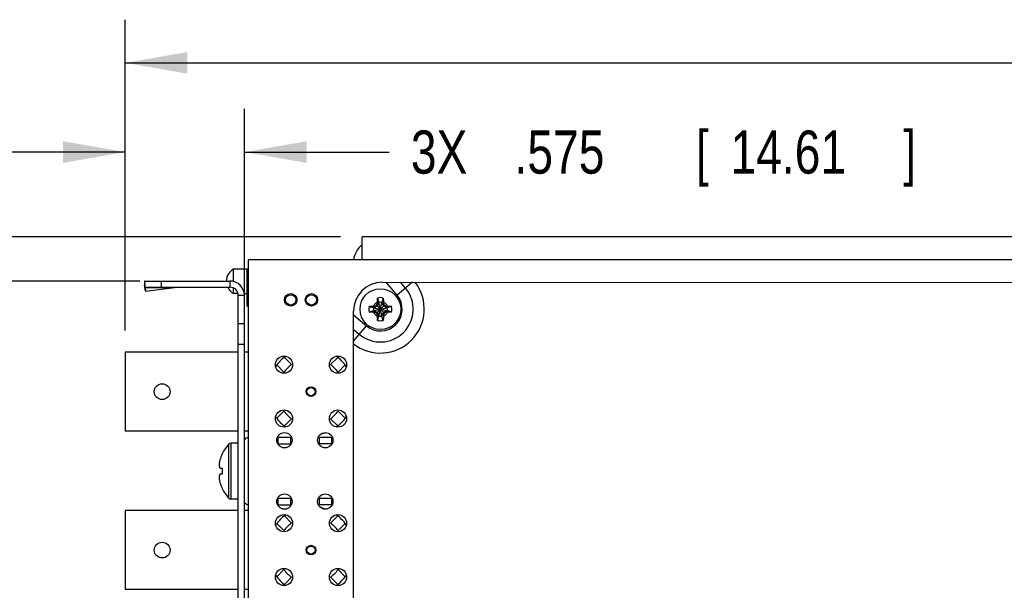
# Model space of a CAD drawing. Header units: inches. Extents: x 0.2 to 16.8, y 0.1 to 10.8.
# Tile 9 of 21: x 5.8 to 8.6, y 4.8 to 6.5. Entities that reach past the tile are written whole.
import ezdxf

# ---------------------------------------------------------------- set-up
doc = ezdxf.new("R2010")
doc.units = ezdxf.units.IN
doc.header["$LTSCALE"] = 0.935
doc.header["$MEASUREMENT"] = 0
doc.layers.get('0').update_dxf_attribs({"linetype": 'CONTINUOUS'})
doc.layers.add('DIMENSIONS', color=7, linetype='CONTINUOUS')
doc.styles.get("Standard").update_dxf_attribs({"font": 'txt', "width": 0.8})
doc.dimstyles.new('DIMSTYLE_1', dxfattribs={"dimtxt": 0.125, "dimasz": 0.18, "dimexe": 0.18, "dimexo": 0.0625, "dimgap": 0.09, "dimtad": 0, "dimtih": 1, "dimtoh": 1, "dimdec": 3, "dimlfac": 1.666667, "dimzin": 4, "dimdsep": 46, "dimtxsty": 'STANDARD', "dimblk": '_FILLED', "dimblk1": '_FILLED', "dimblk2": '_FILLED', "dimcen": 0.09, "dimadec": 0, "dimazin": 0, "dimtp": 0.001, "dimtm": 0.001, "dimtfac": 1, "dimtdec": 3, "dimtofl": 0, "dimtmove": 0, "dimatfit": 3, "dimldrblk": '_FILLED', "dimfxl": 1, "dimtolj": 1, "dimtzin": 4, "dimarcsym": 0})

# ---------------------------------------------------------------- blocks, each defined once
blk = doc.blocks.new('_FILLED')
at = {"color": 0, "linetype": 'BYBLOCK'}
blk.add_solid([(0, 0), (-1, 0.174), (-1, -0.174)], dxfattribs=at)
blk = doc.blocks.new('*D1')
at = {"layer": 'DIMENSIONS', "color": 2, "linetype": 'CONTINUOUS'}
for p, q in [((6.0787, 5.6005), (6.0787, 6.2423)), ((6.4237, 5.6221), (6.4237, 6.2423)), ((6.0787, 6.1173), (5.7187, 6.1173)), ((6.4237, 6.1173), (6.8428, 6.1173))]:
    blk.add_line(p, q, dxfattribs=at)
at = {"layer": 'DIMENSIONS', "color": 2, "linetype": 'CONTINUOUS', "xscale": 0.18, "yscale": 0.18, "zscale": 0.18}
blk.add_blockref('_FILLED', (6.0787, 6.1173), dxfattribs=at)
at = {"layer": 'DIMENSIONS', "color": 2, "linetype": 'CONTINUOUS', "xscale": 0.18, "yscale": 0.18, "zscale": 0.18, "rotation": 180}
blk.add_blockref('_FILLED', (6.4237, 6.1173), dxfattribs=at)
at = {"layer": 'DIMENSIONS', "color": 2, "linetype": 'CONTINUOUS', "width": 0.8}
for s, p in [('[', (7.7303, 6.0548)), (']', (8.3303, 6.0548)), ('3X ', (6.9053, 6.0548)), ('.575', (7.2053, 6.0548)), ('14.61', (7.8303, 6.0548))]:
    blk.add_text(s, height=0.125, dxfattribs=at).set_placement(p)
blk = doc.blocks.new('*D3')
at = {"layer": 'DIMENSIONS', "color": 2, "linetype": 'CONTINUOUS'}
for p, q in [((5.1784, 6.1431), (5.1013, 6.1431)), ((5.1784, 5.7438), (5.1784, 6.1431)), ((6.1212, 5.7438), (5.0534, 5.7438)), ((6.3432, 3.2058), (5.0534, 3.2058)), ((5.1784, 3.2058), (5.1784, 2.8458))]:
    blk.add_line(p, q, dxfattribs=at)
at = {"layer": 'DIMENSIONS', "color": 2, "linetype": 'CONTINUOUS', "xscale": 0.18, "yscale": 0.18, "zscale": 0.18}
for p, rotation in [((5.1784, 5.7438), 270), ((5.1784, 3.2058), 90)]:
    blk.add_blockref('_FILLED', p, dxfattribs=dict(at, rotation=rotation))
at = {"layer": 'DIMENSIONS', "color": 2, "linetype": 'CONTINUOUS', "width": 0.8}
for s, p in [('[', (4.2388, 6.0806)), (']', (4.9388, 6.0806)), ('4.230', (3.6138, 6.0806)), ('107.44', (4.3388, 6.0806))]:
    blk.add_text(s, height=0.125, dxfattribs=at).set_placement(p)
blk = doc.blocks.new('*D4')
at = {"layer": 'DIMENSIONS', "color": 2, "linetype": 'CONTINUOUS'}
for p, q in [((5.4275, 6.3758), (5.3182, 6.3758)), ((5.4275, 5.8722), (5.4275, 6.3758)), ((6.702, 5.8722), (5.3025, 5.8722)), ((6.384, 3.3558), (5.3025, 3.3558)), ((5.4275, 3.3558), (5.4275, 2.9958))]:
    blk.add_line(p, q, dxfattribs=at)
at = {"layer": 'DIMENSIONS', "color": 2, "linetype": 'CONTINUOUS', "xscale": 0.18, "yscale": 0.18, "zscale": 0.18}
for p, rotation in [((5.4275, 5.8722), 270), ((5.4275, 3.3558), 90)]:
    blk.add_blockref('_FILLED', p, dxfattribs=dict(at, rotation=rotation))
at = {"layer": 'DIMENSIONS', "color": 2, "linetype": 'CONTINUOUS', "width": 0.8}
for s, p in [('4.194', (3.8307, 6.3133)), ('[', (4.4557, 6.3133)), ('106.53', (4.5557, 6.3133)), (']', (5.1557, 6.3133))]:
    blk.add_text(s, height=0.125, dxfattribs=at).set_placement(p)
blk = doc.blocks.new('*D19')
at = {"layer": 'DIMENSIONS', "color": 2, "linetype": 'CONTINUOUS'}
for p, q in [((6.0787, 5.6005), (6.0787, 6.5008)), ((14.4535, 5.8783), (14.4535, 6.5008)), ((6.0787, 6.3758), (9.4393, 6.3758)), ((14.4535, 6.3758), (11.0893, 6.3758))]:
    blk.add_line(p, q, dxfattribs=at)
at = {"layer": 'DIMENSIONS', "color": 2, "linetype": 'CONTINUOUS', "xscale": 0.18, "yscale": 0.18, "zscale": 0.18, "rotation": 180}
blk.add_blockref('_FILLED', (6.0787, 6.3758), dxfattribs=at)
at = {"layer": 'DIMENSIONS', "color": 2, "linetype": 'CONTINUOUS', "xscale": 0.18, "yscale": 0.18, "zscale": 0.18}
blk.add_blockref('_FILLED', (14.4535, 6.3758), dxfattribs=at)
at = {"layer": 'DIMENSIONS', "color": 2, "linetype": 'CONTINUOUS', "width": 0.8}
for s, p in [('13.958', (9.5018, 6.3133)), ('[', (10.2268, 6.3133)), ('354.53', (10.3268, 6.3133)), (']', (10.9268, 6.3133))]:
    blk.add_text(s, height=0.125, dxfattribs=at).set_placement(p)

msp = doc.modelspace()

# ---------------------------------------------------------------- linework, layer by layer
at = {"color": 7, "linetype": 'CONTINUOUS'}
for p, q in [((6.7645, 5.80498), (6.7645, 5.87218)), ((12.3973, 5.87218), (6.7645, 5.87218)), ((6.4345, 5.80498), (6.4345, 4.35538)), ((9.9745, 5.80498), (6.4345, 5.80498)), ((6.39247, 5.74236), (6.39247, 5.77918)), ((6.39247, 5.77918), (6.4345, 5.77918)), ((6.4315, 5.67118), (6.4315, 5.77918)), ((6.13415, 5.74245), (6.13488, 5.73145)), ((6.13415, 5.74245), (6.1357, 5.7309)), ((6.13721, 5.71407), (6.13488, 5.73145)), ((6.1357, 5.72578), (6.1357, 5.74378)), ((6.1357, 5.74378), (6.3817, 5.74378)), ((6.1837, 5.72578), (6.1837, 5.74378)), ((6.3817, 5.74378), (6.3817, 5.72578)), ((6.39247, 5.70718), (6.39247, 5.72308)), ((6.40499, 5.70718), (6.39247, 5.70718)), ((6.4237, 5.70178), (6.4057, 5.70178)), ((6.42299, 5.70718), (6.4345, 5.70718)), ((6.4237, 3.20578), (6.4237, 5.70178)), ((6.4315, 5.67118), (6.4345, 5.67118)), ((6.80792, 5.67143), (6.79905, 5.66631)), ((6.79905, 5.66631), (6.80135, 5.67101)), ((6.80576, 5.65077), (6.82858, 5.67359)), ((6.82858, 5.65077), (6.80576, 5.67359)), ((6.81303, 5.6803), (6.80792, 5.67143)), ((6.80834, 5.678), (6.81303, 5.6803)), ((6.80899, 5.69453), (6.81303, 5.68195)), ((6.81303, 5.68195), (6.81303, 5.6803)), ((6.81303, 5.64241), (6.8213, 5.68195)), ((6.8213, 5.64241), (6.81303, 5.68195)), ((6.81303, 5.64406), (6.8213, 5.6803)), ((6.8213, 5.64406), (6.81303, 5.6803)), ((6.82535, 5.69453), (6.8213, 5.68195)), ((6.8213, 5.6803), (6.8213, 5.68195)), ((6.82642, 5.67143), (6.8213, 5.6803)), ((6.8213, 5.6803), (6.826, 5.678)), ((6.83528, 5.66631), (6.82642, 5.67143)), ((6.83299, 5.67101), (6.83528, 5.66631)), ((6.78481, 5.67036), (6.7974, 5.66631)), ((6.78481, 5.654), (6.7974, 5.65805)), ((6.7974, 5.66631), (6.83694, 5.65805)), ((6.79905, 5.66631), (6.7974, 5.66631)), ((6.7974, 5.65805), (6.83694, 5.66631)), ((6.7974, 5.65805), (6.79905, 5.65805)), ((6.79905, 5.66631), (6.83528, 5.65805)), ((6.79905, 5.65805), (6.83528, 5.66631)), ((6.80135, 5.65335), (6.79905, 5.65805)), ((6.79905, 5.65805), (6.80792, 5.65293)), ((6.80792, 5.65293), (6.81303, 5.64406)), ((6.81303, 5.64406), (6.80834, 5.64636)), ((6.80899, 5.62983), (6.81303, 5.64241)), ((6.81303, 5.64406), (6.81303, 5.64241)), ((6.8213, 5.64406), (6.82642, 5.65293)), ((6.826, 5.64636), (6.8213, 5.64406)), ((6.8213, 5.64241), (6.8213, 5.64406)), ((6.82535, 5.62983), (6.8213, 5.64241)), ((6.82642, 5.65293), (6.83528, 5.65805)), ((6.83299, 5.65335), (6.83528, 5.65805)), ((6.83694, 5.66631), (6.83528, 5.66631)), ((6.83528, 5.65805), (6.83694, 5.65805)), ((6.84952, 5.67036), (6.83694, 5.66631)), ((6.84952, 5.654), (6.83694, 5.65805)), ((6.4237, 5.61958), (6.4057, 5.61958)), ((6.4237, 5.55958), (6.4057, 5.55958)), ((6.0787, 5.53798), (6.0787, 5.30878)), ((6.4057, 5.53798), (6.0787, 5.53798)), ((6.4345, 5.53798), (6.4237, 5.53798)), ((6.51708, 5.50055), (6.53786, 5.47976)), ((6.55992, 5.50182), (6.53914, 5.52261)), ((6.69347, 5.52261), (6.67268, 5.50182)), ((6.69474, 5.47976), (6.71553, 5.50055)), ((6.53786, 5.367), (6.51708, 5.34622)), ((6.71553, 5.34622), (6.69474, 5.367)), ((6.53914, 5.32416), (6.55992, 5.34494)), ((6.67268, 5.34494), (6.69347, 5.32416)), ((6.4057, 5.30878), (6.0787, 5.30878)), ((6.4345, 5.30878), (6.4237, 5.30878)), ((6.38533, 5.11198), (6.38533, 5.27398)), ((6.4057, 5.27398), (6.38533, 5.27398)), ((6.51913, 5.29138), (6.55988, 5.29138)), ((6.52033, 5.27218), (6.55867, 5.27218)), ((6.5215, 5.27218), (6.5215, 5.29138)), ((6.5575, 5.27218), (6.5575, 5.29138)), ((6.63733, 5.29138), (6.6757, 5.29138)), ((6.6757, 5.27218), (6.63853, 5.27218)), ((6.6397, 5.29138), (6.6397, 5.27218)), ((6.6757, 5.29138), (6.6757, 5.27218)), ((6.37882, 5.11477), (6.37882, 5.27119)), ((6.35274, 5.20138), (6.35903, 5.20138)), ((6.35903, 5.18458), (6.35274, 5.18458)), ((6.4057, 5.11198), (6.38533, 5.11198)), ((6.51953, 5.11438), (6.55948, 5.11438)), ((6.5215, 5.09518), (6.5215, 5.11438)), ((6.5575, 5.09518), (6.5575, 5.11438)), ((6.63773, 5.11438), (6.6757, 5.11438)), ((6.6397, 5.11438), (6.6397, 5.09518)), ((6.6757, 5.11438), (6.6757, 5.09518)), ((6.0787, 5.07898), (6.0787, 4.84978)), ((6.4057, 5.07898), (6.0787, 5.07898)), ((6.4345, 5.07898), (6.4237, 5.07898)), ((6.51993, 5.09518), (6.55907, 5.09518)), ((6.6757, 5.09518), (6.63813, 5.09518)), ((6.55992, 5.04282), (6.53914, 5.06361)), ((6.69347, 5.06361), (6.67268, 5.04282)), ((6.51708, 5.04155), (6.53786, 5.02076)), ((6.69474, 5.02076), (6.71553, 5.04155)), ((6.53786, 4.908), (6.51708, 4.88722)), ((6.71553, 4.88722), (6.69474, 4.908)), ((6.53914, 4.86516), (6.55992, 4.88594)), ((6.67268, 4.88594), (6.69347, 4.86516)), ((6.4057, 4.84978), (6.0787, 4.84978)), ((6.4345, 4.84978), (6.4237, 4.84978))]:
    msp.add_line(p, q, dxfattribs=at)
at = {"color": 3, "linetype": 'CONTINUOUS'}
for p, q in [((6.82318, 5.74018), (8.86318, 5.7398)), ((6.86544, 5.70267), (6.83397, 5.74018)), ((6.91014, 5.74016), (6.86544, 5.70267)), ((6.88995, 5.72323), (6.87574, 5.74017)), ((6.1357, 5.72578), (6.3817, 5.72578)), ((6.13648, 5.72507), (6.13721, 5.71407)), ((6.13648, 5.72507), (6.22149, 5.72507)), ((6.13721, 5.71407), (6.22149, 5.72507)), ((6.4057, 3.20578), (6.4057, 5.70178)), ((6.73881, 3.71159), (6.73917, 5.65619)), ((6.73916, 5.6454), (6.77666, 5.61393)), ((6.73915, 5.56924), (6.77666, 5.61393)), ((6.73916, 5.60364), (6.75609, 5.58942))]:
    msp.add_line(p, q, dxfattribs=at)
at = {"color": 7, "linetype": 'CONTINUOUS'}
for centre, radius in [((6.5575, 5.68918), 0.018), ((6.5575, 5.68918), 0.015), ((6.6175, 5.68918), 0.018), ((6.6175, 5.68918), 0.015), ((6.81717, 5.66218), 0.05906), ((6.5383, 5.50138), 0.0249), ((6.6943, 5.50138), 0.0249), ((6.1855, 5.42338), 0.0228), ((6.6163, 5.42338), 0.0138), ((6.6163, 5.42338), 0.0117), ((6.5383, 5.34538), 0.0249), ((6.6943, 5.34538), 0.0249), ((6.5395, 5.28268), 0.0222), ((6.6577, 5.28268), 0.0222), ((6.5395, 5.10508), 0.0222), ((6.6577, 5.10508), 0.0222), ((6.5383, 5.04238), 0.0249), ((6.6943, 5.04238), 0.0249), ((6.1855, 4.96438), 0.0228), ((6.6163, 4.96438), 0.0138), ((6.6163, 4.96438), 0.0117), ((6.5383, 4.88638), 0.0249), ((6.6943, 4.88638), 0.0249)]:
    msp.add_circle(centre, radius, dxfattribs=at)
at = {"color": 3, "linetype": 'CONTINUOUS'}
for centre, radius, start, end in [((6.81309, 5.79238), 0.075, 130.72371, 170.21101), ((6.81717, 5.66218), 0.12699, 232.09488, 37.8841), ((6.82317, 5.65618), 0.084, 89.98949, 179.98949), ((6.3817, 5.70178), 0.024, 0, 90), ((6.81717, 5.66218), 0.095, 229.98949, 39.98949), ((6.81717, 5.66218), 0.063, 229.98949, 39.98949)]:
    msp.add_arc(centre, radius, start, end, dxfattribs=at)
at = {"color": 7, "linetype": 'CONTINUOUS'}
for centre, radius, start, end in [((6.41289, 5.74318), 0.04139, 119.55564, 179.16503), ((6.3817, 5.70178), 0.042, 0, 90), ((6.41289, 5.74318), 0.04139, 204.96575, 240.44436), ((6.81717, 5.66218), 0.02193, 113.44647, 156.55353), ((6.81717, 5.66218), 0.03337, 75.81313, 104.18687), ((6.81717, 5.66218), 0.0202, 78.18933, 101.81067), ((6.81717, 5.66218), 0.02193, 23.44647, 66.55353), ((6.81717, 5.66218), 0.03337, 165.81313, 194.18687), ((6.81717, 5.66218), 0.0202, 168.18933, 191.81067), ((6.81717, 5.66218), 0.02193, 203.44647, 246.55353), ((6.81717, 5.66218), 0.0202, 258.18933, 281.81067), ((6.81717, 5.66218), 0.02193, 293.44647, 336.55353), ((6.81717, 5.66218), 0.0202, 348.18933, 11.81067), ((6.81717, 5.66218), 0.03337, 345.81313, 14.18687), ((6.81717, 5.66218), 0.03337, 255.81313, 284.18687), ((6.6163, 5.42338), 0.1257, 125.41017, 144.46031), ((6.6163, 5.42338), 0.0966, 125.70657, 144.29343), ((6.6163, 5.42338), 0.0966, 35.70657, 54.29343), ((6.6163, 5.42338), 0.1257, 35.62257, 54.58983), ((6.6163, 5.42338), 0.0966, 215.70657, 234.29343), ((6.6163, 5.42338), 0.0966, 305.70657, 324.29343), ((6.6163, 5.42338), 0.1257, 215.53969, 234.58983), ((6.6163, 5.42338), 0.1257, 305.41017, 324.37743), ((6.6163, 5.42338), 0.1257, 284.42643, 288.93558), ((6.38533, 5.26498), 0.009, 90, 136.35603), ((6.4387, 5.27218), 0.0192, 102.64035, 141.38594), ((6.46082, 5.19298), 0.11332, 136.35603, 153.89739), ((6.46082, 5.19298), 0.11301, 154.25564, 163.02163), ((6.46082, 5.19298), 0.11301, 196.97837, 205.74436), ((6.46082, 5.19298), 0.11332, 206.10261, 223.64397), ((6.38533, 5.12098), 0.009, 223.64397, 270), ((6.4387, 5.11438), 0.0192, 218.61406, 257.35965), ((6.6163, 4.96438), 0.1257, 71.06445, 75.57357), ((6.6163, 4.96438), 0.1257, 125.41017, 144.46031), ((6.6163, 4.96438), 0.1257, 35.62257, 54.58983), ((6.6163, 4.96438), 0.0966, 125.70657, 144.29343), ((6.6163, 4.96438), 0.0966, 35.70657, 54.29343), ((6.6163, 4.96438), 0.0966, 215.70657, 234.29343), ((6.6163, 4.96438), 0.0966, 305.70657, 324.29343), ((6.6163, 4.96438), 0.1257, 215.53969, 234.58983), ((6.6163, 4.96438), 0.1257, 305.41017, 324.37743)]:
    msp.add_arc(centre, radius, start, end, dxfattribs=at)
for points, knots in [([(6.1357, 5.74378), (6.13564, 5.74378), (6.1355, 5.74377), (6.13522, 5.74368), (6.13487, 5.74344), (6.13448, 5.74301), (6.13426, 5.74265), (6.13415, 5.74245)], [0, 0, 0, 0, 0.0946561, 0.1929937, 0.4124721, 0.6780176, 1, 1, 1, 1]), ([(6.78481, 5.67036), (6.78575, 5.67042), (6.78759, 5.67053), (6.79026, 5.67066), (6.79272, 5.67076), (6.79496, 5.67084), (6.79637, 5.67089), (6.79705, 5.67091)], [0, 0, 0, 0, 0.2305807, 0.4514774, 0.653011, 0.8347371, 1, 1, 1, 1]), ([(6.79705, 5.67091), (6.79757, 5.67092), (6.79857, 5.67095), (6.8, 5.67098), (6.80091, 5.671), (6.80135, 5.67101)], [0, 0, 0, 0, 0.3632417, 0.6953915, 1, 1, 1, 1]), ([(6.80135, 5.67101), (6.80172, 5.67123), (6.80245, 5.67166), (6.80356, 5.67231), (6.80466, 5.67295), (6.80539, 5.67338), (6.80576, 5.67359)], [0, 0, 0, 0, 0.2510282, 0.5020071, 0.7519135, 1, 1, 1, 1]), ([(6.80576, 5.67359), (6.80597, 5.67396), (6.8064, 5.67469), (6.80704, 5.67579), (6.80769, 5.6769), (6.80812, 5.67763), (6.80834, 5.678)], [0, 0, 0, 0, 0.2491761, 0.4995536, 0.750223, 1, 1, 1, 1]), ([(6.80834, 5.678), (6.80835, 5.67844), (6.80837, 5.67935), (6.8084, 5.68078), (6.80843, 5.68178), (6.80844, 5.6823)], [0, 0, 0, 0, 0.3044764, 0.6362029, 1, 1, 1, 1]), ([(6.80844, 5.6823), (6.80846, 5.68297), (6.8085, 5.68437), (6.80858, 5.68659), (6.80868, 5.68904), (6.80882, 5.69171), (6.80893, 5.69357), (6.80899, 5.69453)], [0, 0, 0, 0, 0.1641649, 0.3440853, 0.5435825, 0.7641446, 1, 1, 1, 1]), ([(6.82535, 5.69453), (6.82541, 5.69359), (6.82552, 5.69175), (6.82565, 5.68909), (6.82575, 5.68663), (6.82583, 5.68439), (6.82587, 5.68297), (6.82589, 5.6823)], [0, 0, 0, 0, 0.2305807, 0.4514774, 0.653011, 0.8347371, 1, 1, 1, 1]), ([(6.82589, 5.6823), (6.82591, 5.68178), (6.82593, 5.68078), (6.82597, 5.67935), (6.82599, 5.67844), (6.826, 5.678)], [0, 0, 0, 0, 0.3632421, 0.6953917, 1, 1, 1, 1]), ([(6.826, 5.678), (6.82621, 5.67763), (6.82665, 5.67689), (6.82729, 5.67579), (6.82794, 5.67469), (6.82836, 5.67395), (6.82858, 5.67359)], [0, 0, 0, 0, 0.2508912, 0.5018552, 0.7518226, 1, 1, 1, 1]), ([(6.82858, 5.67359), (6.82894, 5.67338), (6.82968, 5.67295), (6.83078, 5.6723), (6.83189, 5.67166), (6.83262, 5.67123), (6.83299, 5.67101)], [0, 0, 0, 0, 0.2490886, 0.4994075, 0.7500914, 1, 1, 1, 1]), ([(6.83299, 5.67101), (6.83342, 5.671), (6.83434, 5.67098), (6.83577, 5.67095), (6.83676, 5.67092), (6.83729, 5.67091)], [0, 0, 0, 0, 0.3044765, 0.636203, 1, 1, 1, 1]), ([(6.83729, 5.67091), (6.83796, 5.67089), (6.83936, 5.67085), (6.84158, 5.67077), (6.84403, 5.67066), (6.8467, 5.67053), (6.84856, 5.67042), (6.84952, 5.67036)], [0, 0, 0, 0, 0.1641649, 0.3440854, 0.5435825, 0.7641446, 1, 1, 1, 1]), ([(6.79705, 5.65345), (6.79638, 5.65347), (6.79498, 5.65351), (6.79276, 5.65359), (6.79031, 5.6537), (6.78763, 5.65383), (6.78577, 5.65394), (6.78481, 5.654)], [0, 0, 0, 0, 0.1641649, 0.3440854, 0.5435825, 0.7641446, 1, 1, 1, 1]), ([(6.80135, 5.65335), (6.80091, 5.65336), (6.8, 5.65338), (6.79857, 5.65341), (6.79757, 5.65344), (6.79705, 5.65345)], [0, 0, 0, 0, 0.3044762, 0.6362025, 1, 1, 1, 1]), ([(6.80576, 5.65077), (6.80539, 5.65098), (6.80466, 5.65141), (6.80355, 5.65206), (6.80245, 5.6527), (6.80171, 5.65313), (6.80135, 5.65335)], [0, 0, 0, 0, 0.2491759, 0.4995533, 0.7502227, 1, 1, 1, 1]), ([(6.80834, 5.64636), (6.80812, 5.64673), (6.80769, 5.64747), (6.80704, 5.64857), (6.8064, 5.64967), (6.80597, 5.65041), (6.80576, 5.65077)], [0, 0, 0, 0, 0.2510292, 0.5020083, 0.7519142, 1, 1, 1, 1]), ([(6.80844, 5.64206), (6.80843, 5.64258), (6.8084, 5.64358), (6.80837, 5.64501), (6.80835, 5.64592), (6.80834, 5.64636)], [0, 0, 0, 0, 0.3632417, 0.6953913, 1, 1, 1, 1]), ([(6.826, 5.64636), (6.82599, 5.64592), (6.82597, 5.64501), (6.82593, 5.64358), (6.82591, 5.64258), (6.82589, 5.64206)], [0, 0, 0, 0, 0.3044764, 0.6362029, 1, 1, 1, 1]), ([(6.82858, 5.65077), (6.82836, 5.6504), (6.82794, 5.64967), (6.82729, 5.64857), (6.82664, 5.64746), (6.82621, 5.64673), (6.826, 5.64636)], [0, 0, 0, 0, 0.249088, 0.4994065, 0.7500905, 1, 1, 1, 1]), ([(6.83299, 5.65335), (6.83262, 5.65313), (6.83188, 5.6527), (6.83078, 5.65205), (6.82968, 5.65141), (6.82894, 5.65098), (6.82858, 5.65077)], [0, 0, 0, 0, 0.2510501, 0.5020312, 0.7519278, 1, 1, 1, 1]), ([(6.83729, 5.65345), (6.83677, 5.65344), (6.83577, 5.65341), (6.83434, 5.65338), (6.83342, 5.65336), (6.83299, 5.65335)], [0, 0, 0, 0, 0.3632825, 0.6953976, 1, 1, 1, 1]), ([(6.84952, 5.654), (6.84858, 5.65394), (6.84674, 5.65383), (6.84408, 5.6537), (6.84161, 5.6536), (6.83938, 5.65352), (6.83796, 5.65347), (6.83729, 5.65345)], [0, 0, 0, 0, 0.2305806, 0.4514777, 0.6530114, 0.8347373, 1, 1, 1, 1]), ([(6.80899, 5.62983), (6.80893, 5.63077), (6.80882, 5.63261), (6.80869, 5.63527), (6.80858, 5.63773), (6.8085, 5.63997), (6.80846, 5.64139), (6.80844, 5.64206)], [0, 0, 0, 0, 0.2305807, 0.4514774, 0.653011, 0.8347371, 1, 1, 1, 1]), ([(6.82589, 5.64206), (6.82587, 5.64139), (6.82583, 5.63999), (6.82575, 5.63777), (6.82565, 5.63532), (6.82552, 5.63265), (6.82541, 5.63079), (6.82535, 5.62983)], [0, 0, 0, 0, 0.1641649, 0.3440853, 0.5435825, 0.7641446, 1, 1, 1, 1]), ([(6.35136, 5.21974), (6.35118, 5.21873), (6.35085, 5.21668), (6.35046, 5.21356), (6.35028, 5.21145), (6.35021, 5.21039)], [0, 0, 0, 0, 0.3282696, 0.6597663, 1, 1, 1, 1]), ([(6.35021, 5.21039), (6.35027, 5.20981), (6.35044, 5.20865), (6.35081, 5.2069), (6.3513, 5.20512), (6.35194, 5.20326), (6.35245, 5.20202), (6.35274, 5.20138)], [0, 0, 0, 0, 0.185369, 0.3744381, 0.5701548, 0.7763564, 1, 1, 1, 1]), ([(6.35903, 5.20138), (6.35907, 5.20138), (6.35916, 5.20137), (6.35925, 5.20136), (6.35929, 5.20135)], [0, 0, 0, 0, 0.4980687, 1, 1, 1, 1]), ([(6.35929, 5.20135), (6.35923, 5.20043), (6.35914, 5.19857), (6.35905, 5.19578), (6.35903, 5.19392), (6.35903, 5.19298)], [0, 0, 0, 0, 0.3317433, 0.6649865, 1, 1, 1, 1]), ([(6.35903, 5.19298), (6.35903, 5.19205), (6.35905, 5.19018), (6.35914, 5.18739), (6.35923, 5.18554), (6.35929, 5.18461)], [0, 0, 0, 0, 0.3349637, 0.6681986, 1, 1, 1, 1]), ([(6.35274, 5.18458), (6.35245, 5.18394), (6.35194, 5.1827), (6.3513, 5.18085), (6.35081, 5.17906), (6.35044, 5.17731), (6.35027, 5.17615), (6.35021, 5.17558)], [0, 0, 0, 0, 0.2236436, 0.4298452, 0.6255619, 0.814631, 1, 1, 1, 1]), ([(6.35021, 5.17558), (6.35028, 5.17451), (6.35046, 5.17241), (6.35085, 5.16929), (6.35135, 5.16621), (6.35197, 5.1631), (6.35247, 5.16103), (6.35274, 5.15998)], [0, 0, 0, 0, 0.2027799, 0.4003526, 0.5960019, 0.7944017, 1, 1, 1, 1]), ([(6.35929, 5.18461), (6.35925, 5.18461), (6.35916, 5.1846), (6.35907, 5.18459), (6.35903, 5.18458)], [0, 0, 0, 0, 0.5019375, 1, 1, 1, 1]), ([(6.35903, 5.1439), (6.35907, 5.14381), (6.35916, 5.14363), (6.35925, 5.14345), (6.35929, 5.14336)], [0, 0, 0, 0, 0.4994387, 1, 1, 1, 1])]:
    msp.add_open_spline(points, degree=3, knots=knots, dxfattribs=at)
at = {"color": 3, "linetype": 'CONTINUOUS'}
msp.add_open_spline([(6.1357, 5.72578), (6.13573, 5.72578), (6.1358, 5.72577), (6.1359, 5.72574), (6.13599, 5.72568), (6.13613, 5.72557), (6.1363, 5.72536), (6.13642, 5.72517), (6.13648, 5.72507)], degree=3, knots=[0, 0, 0, 0, 0.0858635, 0.1767971, 0.2770528, 0.3897916, 0.6605564, 1, 1, 1, 1], dxfattribs=at)
at = {"color": 7, "linetype": 'CONTINUOUS'}
for points in [[(6.35198, 5.22282), (6.35176, 5.2218), (6.35155, 5.22077), (6.35136, 5.21974)], [(6.35274, 5.22598), (6.35247, 5.22493), (6.35221, 5.22388), (6.35198, 5.22282)], [(6.35916, 5.24234), (6.35912, 5.24225), (6.35907, 5.24216), (6.35903, 5.24207)], [(6.35929, 5.24261), (6.35921, 5.24266), (6.35906, 5.24276), (6.35906, 5.24276)], [(6.35929, 5.24261), (6.35925, 5.24252), (6.3592, 5.24243), (6.35916, 5.24234)], [(6.35929, 5.14336), (6.35921, 5.14331), (6.35906, 5.1432), (6.35906, 5.1432)]]:
    msp.add_open_spline(points, degree=3, dxfattribs=at)

# ---------------------------------------------------------------- dimensions: what is measured, and where the dimension line sits
at = {"layer": 'DIMENSIONS', "color": 2, "linetype": 'CONTINUOUS'}
dim = msp.add_linear_dim(base=(14.4535, 6.37578), p1=(6.0787, 5.60048), p2=(14.4535, 5.87828), dimstyle='DIMSTYLE_1', dxfattribs=at)
dim.commit()
dim.dimension.update_dxf_attribs({"geometry": '*D19', "text_midpoint": (10.26429, 6.37578), "dimtype": 160})
for base, p1, p2, angle, picture, middle in [((5.4275, 5.87218), (6.384, 3.35578), (6.702, 5.87218), 90, '*D4', (4.54322, 6.37578)), ((5.17843, 3.20578), (6.1212, 5.74378), (6.3432, 3.20578), 270, '*D3', (4.32633, 6.14311))]:
    dim = msp.add_linear_dim(base=base, p1=p1, p2=p2, angle=angle, dimstyle='DIMSTYLE_1', dxfattribs=at)
    dim.commit()
    dim.dimension.update_dxf_attribs({"geometry": picture, "text_midpoint": middle, "dimtype": 160})
dim = msp.add_linear_dim(base=(6.0787, 6.11732), p1=(6.4237, 5.62208), p2=(6.0787, 5.60048), angle=180, text='3X <>', dimstyle='DIMSTYLE_1', dxfattribs=at)
dim.commit()
dim.dimension.update_dxf_attribs({"geometry": '*D1', "text_midpoint": (7.66776, 6.11732), "dimtype": 160})

doc.saveas('drawing.dxf')
